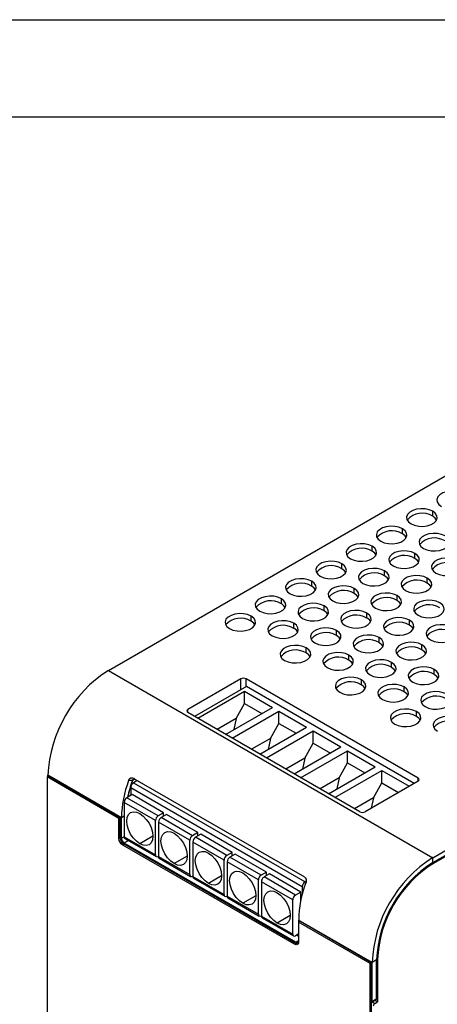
# Model space of a CAD drawing. Header units: millimetres. Extents: x 0 to 489, y 0 to 378.
# Tile 6 of 12: x 346 to 394, y 265 to 378. Entities that reach past the tile are written whole.
import ezdxf

# ---------------------------------------------------------------- set-up
doc = ezdxf.new("R2010")
doc.units = ezdxf.units.MM
doc.header["$LTSCALE"] = 1.75
doc.layers.add('TEXT', color=140, linetype='Continuous', lineweight=25)

msp = doc.modelspace()

# ---------------------------------------------------------------- linework, layer by layer
at = {"color": 7, "linetype": 'Continuous'}
msp.add_line((0, 377.83), (488.95, 377.83), dxfattribs=at)
for p, q in [((356.03, 303.34), (433.68, 348.16)), ((393.16, 281.9), (470.81, 326.73)), ((393.16, 281.33), (470.81, 326.16)), ((470.99, 326.12), (393.16, 281.19)), ((393.16, 320.98), (393.16, 321.55)), ((389.69, 318.98), (389.69, 319.55)), ((386.23, 316.98), (386.23, 317.55)), ((391.11, 316.16), (391.11, 316.73)), ((382.76, 314.98), (382.76, 315.55)), ((387.65, 314.16), (387.65, 314.73)), ((379.3, 312.98), (379.3, 313.55)), ((392.54, 313.34), (392.54, 313.91)), ((384.18, 312.16), (384.18, 312.73)), ((375.83, 310.98), (375.83, 311.55)), ((389.07, 311.34), (389.07, 311.91)), ((380.72, 310.16), (380.72, 310.73)), ((372.37, 308.98), (372.37, 309.55)), ((385.61, 309.34), (385.61, 309.91)), ((390.5, 308.51), (390.5, 309.09)), ((377.25, 308.16), (377.25, 308.73)), ((382.14, 307.34), (382.14, 307.91)), ((387.03, 306.51), (387.03, 307.09)), ((378.68, 305.34), (378.68, 305.91)), ((391.92, 305.69), (391.92, 306.26)), ((383.57, 304.51), (383.57, 305.09)), ((356.03, 303.34), (393.16, 281.9)), ((388.45, 303.69), (388.45, 304.26)), ((393.34, 302.87), (393.34, 303.44)), ((371.19, 302.37), (365.13, 298.87)), ((371.19, 301.14), (371.19, 302.37)), ((391.49, 291.01), (371.81, 302.37)), ((371.81, 301.5), (371.81, 302.37)), ((384.99, 301.69), (384.99, 302.26)), ((371.83, 301.5), (365.89, 298.08)), ((366.26, 297.86), (371.61, 300.95)), ((371.61, 300.95), (374.8, 299.11)), ((371.61, 299.55), (371.61, 300.95)), ((391.05, 290.41), (371.83, 301.5)), ((389.88, 300.87), (389.88, 301.44)), ((365.13, 298.51), (365.13, 298.87)), ((369.44, 296.02), (374.8, 299.11)), ((370.65, 297.83), (371.61, 299.55)), ((371.61, 299.55), (373.58, 298.41)), ((384.8, 287.16), (365.13, 298.51)), ((370.65, 297.83), (368.48, 296.58)), ((370.19, 295.59), (375.54, 298.68)), ((370.65, 297.83), (370.4, 296.57)), ((375.54, 298.68), (378.72, 296.84)), ((375.54, 297.28), (375.54, 298.68)), ((391.3, 298.05), (391.3, 298.62)), ((373.37, 293.75), (378.72, 296.84)), ((374.58, 295.56), (375.54, 297.28)), ((375.54, 297.28), (377.51, 296.14)), ((374.58, 295.56), (372.41, 294.31)), ((374.11, 293.33), (379.47, 296.42)), ((374.58, 295.56), (374.32, 294.3)), ((379.47, 296.42), (382.65, 294.58)), ((379.47, 295.01), (379.47, 296.42)), ((377.3, 291.49), (382.65, 294.58)), ((378.5, 293.29), (379.47, 295.01)), ((379.47, 295.01), (381.44, 293.88)), ((378.5, 293.29), (376.34, 292.04)), ((378.04, 291.06), (383.4, 294.15)), ((378.5, 293.29), (378.25, 292.04)), ((383.4, 294.15), (386.58, 292.31)), ((383.4, 292.75), (383.4, 294.15)), ((381.23, 289.22), (386.58, 292.31)), ((382.43, 291.03), (383.4, 292.75)), ((383.4, 292.75), (385.37, 291.61)), ((349.16, 291.23), (349.01, 291.14)), ((349.01, 291.14), (349.01, 217.97)), ((357.24, 286.39), (349.01, 291.14)), ((357.52, 286.48), (349.1, 291.33)), ((349.1, 291.19), (349.1, 291.33)), ((357.39, 286.48), (349.16, 291.23)), ((358.78, 290.72), (358.87, 290.87)), ((359.06, 290.88), (358.8, 290.73)), ((378.5, 279.66), (358.83, 291.02)), ((382.43, 291.03), (380.27, 289.77)), ((381.97, 288.79), (387.32, 291.88)), ((382.43, 291.03), (382.18, 289.77)), ((387.32, 291.88), (390.46, 290.07)), ((387.32, 290.48), (387.32, 291.88)), ((391.49, 290.66), (391.49, 291.01)), ((358.78, 290.72), (358.34, 290.74)), ((358.58, 289.93), (378.23, 278.59)), ((358.58, 289.93), (358.58, 289.02)), ((359.34, 290.72), (358.89, 290.47)), ((358.89, 290.47), (378.54, 279.13)), ((391.49, 290.66), (385.42, 287.16)), ((386.36, 288.76), (387.32, 290.48)), ((387.32, 290.48), (389.25, 289.37)), ((358.76, 289.12), (358.14, 288.76)), ((361.72, 286.69), (358.14, 288.76)), ((362.34, 287.05), (358.76, 289.12)), ((386.36, 288.76), (384.19, 287.51)), ((386.36, 288.76), (386.12, 287.56)), ((361.42, 286.15), (357.83, 288.23)), ((357.83, 288.23), (357.83, 284.3)), ((357.39, 286.48), (357.24, 286.39)), ((357.24, 284.1), (357.24, 286.39)), ((357.39, 284.19), (357.39, 286.48)), ((357.83, 286.65), (357.52, 286.48)), ((357.52, 284.12), (357.52, 286.48)), ((362.34, 287.05), (361.72, 286.69)), ((362.68, 286.85), (362.07, 286.49)), ((365.65, 284.42), (362.07, 286.49)), ((362.34, 286.65), (362.34, 287.05)), ((366.27, 284.78), (362.68, 286.85)), ((361.42, 282.22), (361.42, 286.15)), ((365.34, 283.89), (361.76, 285.96)), ((361.76, 285.96), (361.76, 282.03)), ((357.39, 284.19), (357.24, 284.1)), ((357.83, 284.3), (357.52, 284.12)), ((357.83, 284.3), (361.42, 282.22)), ((357.92, 284.1), (361.51, 282.02)), ((361.12, 284.36), (359.62, 283.49)), ((366.27, 284.78), (365.65, 284.42)), ((366.61, 284.58), (365.99, 284.23)), ((369.58, 282.15), (365.99, 284.23)), ((366.27, 284.39), (366.27, 284.78)), ((370.2, 282.51), (366.61, 284.58)), ((357.83, 283.44), (357.67, 283.35)), ((377.35, 271.99), (357.67, 283.35)), ((358.32, 283.87), (357.83, 283.58)), ((377.5, 272.22), (357.83, 283.58)), ((377.5, 272.08), (357.83, 283.44)), ((365.34, 279.96), (365.34, 283.89)), ((369.27, 281.62), (365.68, 283.69)), ((365.68, 283.69), (365.68, 279.76)), ((361.76, 282.06), (361.72, 282.05)), ((361.76, 282.03), (365.34, 279.96)), ((361.85, 281.83), (365.43, 279.76)), ((365.05, 282.09), (363.55, 281.22)), ((370.2, 282.51), (369.58, 282.15)), ((370.54, 282.31), (369.92, 281.96)), ((373.51, 279.89), (369.92, 281.96)), ((370.2, 282.12), (370.2, 282.51)), ((374.13, 280.24), (370.54, 282.31)), ((393.16, 281.33), (393.16, 281.9)), ((369.27, 277.69), (369.27, 281.62)), ((373.2, 279.35), (369.61, 281.42)), ((369.61, 281.42), (369.61, 277.49)), ((393.03, 281.26), (393.16, 281.19)), ((365.68, 279.8), (365.65, 279.78)), ((365.68, 279.76), (369.27, 277.69)), ((365.78, 279.56), (369.36, 277.49)), ((368.98, 279.82), (367.48, 278.96)), ((374.13, 280.24), (373.51, 279.89)), ((374.47, 280.05), (373.85, 279.69)), ((377.44, 277.62), (373.85, 279.69)), ((374.13, 279.85), (374.13, 280.24)), ((378.06, 277.97), (374.47, 280.05)), ((373.2, 275.42), (373.2, 279.35)), ((377.13, 277.08), (373.54, 279.15)), ((373.54, 279.15), (373.54, 275.22)), ((378.23, 278.59), (378.23, 277.74)), ((378.68, 279.21), (378.54, 279.13)), ((369.61, 277.53), (369.58, 277.51)), ((369.61, 277.49), (373.2, 275.42)), ((369.7, 277.29), (373.29, 275.22)), ((372.91, 277.55), (371.41, 276.69)), ((378.06, 277.97), (377.44, 277.62)), ((378.06, 277.02), (378.06, 277.97)), ((377.13, 273.15), (377.13, 277.08)), ((373.54, 275.26), (373.51, 275.24)), ((373.54, 275.22), (377.13, 273.15)), ((373.63, 275.02), (377.22, 272.95)), ((376.84, 275.29), (375.34, 274.42)), ((377.94, 274.62), (377.78, 274.53)), ((386.01, 269.78), (377.78, 274.53)), ((377.78, 274.53), (377.78, 272.24)), ((386.23, 269.9), (377.81, 274.76)), ((377.81, 274.76), (377.81, 274.55)), ((386.16, 269.87), (377.94, 274.62)), ((377.78, 273.17), (377.44, 272.97)), ((377.56, 273.05), (377.78, 272.92)), ((377.5, 272.08), (377.35, 271.99)), ((377.78, 272.38), (377.5, 272.22)), ((386.16, 269.87), (386.01, 269.78)), ((386.01, 196.62), (386.01, 269.78)), ((386.16, 265.35), (386.16, 269.87)), ((386.72, 270.19), (386.23, 269.9)), ((386.23, 265.47), (386.23, 269.9)), ((386.84, 270.26), (386.72, 270.33)), ((386.72, 265.76), (386.72, 270.19)), ((386.84, 270.26), (386.84, 265.4)), ((386.16, 260.52), (386.16, 265.35)), ((386.17, 265.35), (386.67, 265.64)), ((386.23, 265.47), (386.72, 265.76)), ((386.24, 265.39), (386.54, 265.22)), ((386.54, 265.22), (386.84, 265.4)), ((386.84, 265.4), (386.55, 265.57))]:
    msp.add_line(p, q)
at = {"flags": 128}
for points in [[(396.62, 323.55), (396.22, 323.72), (395.76, 323.82), (395.26, 323.85), (394.77, 323.78), (394.33, 323.65), (393.98, 323.44), (393.74, 323.19), (393.64, 322.91), (393.67, 322.62), (393.85, 322.35), (394.15, 322.12)], [(393.16, 321.55), (392.76, 321.72), (392.29, 321.82), (391.79, 321.85), (391.31, 321.78), (390.87, 321.65), (390.52, 321.44), (390.28, 321.19), (390.17, 320.91), (390.21, 320.62), (390.38, 320.35), (390.68, 320.12)], [(390.68, 320.12), (391.08, 319.95), (391.55, 319.85), (392.04, 319.83), (392.53, 319.89), (392.97, 320.03), (393.32, 320.23), (393.56, 320.48), (393.66, 320.77), (393.63, 321.05), (393.45, 321.32), (393.16, 321.55)], [(393.6, 320.55), (393.45, 320.75), (393.16, 320.98)], [(389.69, 319.55), (389.29, 319.72), (388.83, 319.82), (388.33, 319.84), (387.84, 319.78), (387.4, 319.65), (387.05, 319.44), (386.81, 319.19), (386.71, 318.91), (386.74, 318.62), (386.92, 318.35), (387.22, 318.12)], [(387.22, 318.12), (387.61, 317.95), (388.08, 317.85), (388.58, 317.83), (389.07, 317.89), (389.5, 318.03), (389.85, 318.23), (390.09, 318.48), (390.2, 318.77), (390.16, 319.05), (389.99, 319.32), (389.69, 319.55)], [(394.58, 318.73), (394.18, 318.9), (393.71, 319), (393.22, 319.02), (392.73, 318.96), (392.29, 318.82), (391.94, 318.62), (391.7, 318.37), (391.6, 318.09), (391.63, 317.8), (391.81, 317.53), (392.1, 317.3)], [(390.13, 318.55), (389.99, 318.75), (389.69, 318.98)], [(392.1, 317.3), (392.5, 317.13), (392.97, 317.03), (393.47, 317.01), (393.95, 317.07), (394.39, 317.21), (394.74, 317.41), (394.98, 317.66), (395.09, 317.94), (395.05, 318.23), (394.88, 318.5), (394.58, 318.73)], [(386.23, 317.55), (385.83, 317.72), (385.36, 317.82), (384.86, 317.84), (384.38, 317.78), (383.94, 317.65), (383.59, 317.44), (383.35, 317.19), (383.24, 316.91), (383.28, 316.62), (383.45, 316.35), (383.75, 316.12)], [(383.75, 316.12), (384.15, 315.95), (384.62, 315.85), (385.11, 315.83), (385.6, 315.89), (386.04, 316.03), (386.39, 316.23), (386.63, 316.48), (386.73, 316.76), (386.7, 317.05), (386.52, 317.32), (386.23, 317.55)], [(386.67, 316.55), (386.52, 316.75), (386.23, 316.98)], [(391.11, 316.73), (390.72, 316.9), (390.25, 317), (389.75, 317.02), (389.27, 316.96), (388.83, 316.82), (388.48, 316.62), (388.24, 316.37), (388.13, 316.09), (388.17, 315.8), (388.34, 315.53), (388.64, 315.3)], [(388.64, 315.3), (389.04, 315.13), (389.5, 315.03), (390, 315.01), (390.49, 315.07), (390.93, 315.21), (391.28, 315.41), (391.52, 315.66), (391.62, 315.94), (391.59, 316.23), (391.41, 316.5), (391.11, 316.73)], [(382.76, 315.55), (382.36, 315.72), (381.9, 315.82), (381.4, 315.84), (380.91, 315.78), (380.48, 315.65), (380.12, 315.44), (379.88, 315.19), (379.78, 314.91), (379.81, 314.62), (379.99, 314.35), (380.29, 314.12)], [(391.56, 315.73), (391.41, 315.93), (391.11, 316.16)], [(396, 315.91), (395.6, 316.08), (395.14, 316.18), (394.64, 316.2), (394.15, 316.14), (393.72, 316), (393.36, 315.8), (393.12, 315.55), (393.02, 315.27), (393.05, 314.98), (393.23, 314.71), (393.53, 314.48)], [(393.53, 314.48), (393.93, 314.31), (394.39, 314.21), (394.89, 314.19), (395.38, 314.25), (395.81, 314.39), (396.17, 314.59), (396.4, 314.84), (396.51, 315.12), (396.47, 315.41), (396.3, 315.68), (396, 315.91)], [(380.29, 314.12), (380.69, 313.95), (381.15, 313.85), (381.65, 313.83), (382.14, 313.89), (382.57, 314.03), (382.92, 314.23), (383.16, 314.48), (383.27, 314.76), (383.23, 315.05), (383.06, 315.32), (382.76, 315.55)], [(383.2, 314.55), (383.06, 314.75), (382.76, 314.98)], [(387.65, 314.73), (387.25, 314.9), (386.78, 315), (386.29, 315.02), (385.8, 314.96), (385.36, 314.82), (385.01, 314.62), (384.77, 314.37), (384.67, 314.09), (384.7, 313.8), (384.88, 313.53), (385.17, 313.3)], [(385.17, 313.3), (385.57, 313.13), (386.04, 313.03), (386.54, 313.01), (387.02, 313.07), (387.46, 313.21), (387.81, 313.41), (388.05, 313.66), (388.16, 313.94), (388.12, 314.23), (387.95, 314.5), (387.65, 314.73)], [(379.3, 313.55), (378.9, 313.72), (378.43, 313.82), (377.93, 313.84), (377.45, 313.78), (377.01, 313.65), (376.66, 313.44), (376.42, 313.19), (376.31, 312.91), (376.35, 312.62), (376.52, 312.35), (376.82, 312.12)], [(376.82, 312.12), (377.22, 311.95), (377.69, 311.85), (378.18, 311.83), (378.67, 311.89), (379.11, 312.03), (379.46, 312.23), (379.7, 312.48), (379.8, 312.76), (379.77, 313.05), (379.6, 313.32), (379.3, 313.55)], [(388.09, 313.73), (387.95, 313.93), (387.65, 314.16)], [(392.54, 313.91), (392.14, 314.08), (391.67, 314.18), (391.17, 314.2), (390.69, 314.14), (390.25, 314), (389.9, 313.8), (389.66, 313.55), (389.55, 313.27), (389.59, 312.98), (389.76, 312.71), (390.06, 312.48)], [(390.06, 312.48), (390.46, 312.31), (390.93, 312.21), (391.42, 312.19), (391.91, 312.25), (392.35, 312.39), (392.7, 312.59), (392.94, 312.84), (393.05, 313.12), (393.01, 313.41), (392.84, 313.68), (392.54, 313.91)], [(379.74, 312.55), (379.6, 312.75), (379.3, 312.98)], [(384.18, 312.73), (383.79, 312.9), (383.32, 313), (382.82, 313.02), (382.34, 312.96), (381.9, 312.82), (381.55, 312.62), (381.31, 312.37), (381.2, 312.09), (381.24, 311.8), (381.41, 311.53), (381.71, 311.3)], [(381.71, 311.3), (382.11, 311.13), (382.57, 311.03), (383.07, 311.01), (383.56, 311.07), (384, 311.21), (384.35, 311.41), (384.59, 311.66), (384.69, 311.94), (384.66, 312.23), (384.48, 312.5), (384.18, 312.73)], [(392.98, 312.91), (392.84, 313.11), (392.54, 313.34)], [(375.83, 311.55), (375.43, 311.72), (374.97, 311.82), (374.47, 311.84), (373.98, 311.78), (373.55, 311.65), (373.19, 311.44), (372.95, 311.19), (372.85, 310.91), (372.88, 310.62), (373.06, 310.35), (373.36, 310.12)], [(373.36, 310.12), (373.76, 309.95), (374.22, 309.85), (374.72, 309.83), (375.21, 309.89), (375.64, 310.03), (376, 310.23), (376.23, 310.48), (376.34, 310.76), (376.3, 311.05), (376.13, 311.32), (375.83, 311.55)], [(384.63, 311.73), (384.48, 311.93), (384.18, 312.16)], [(389.07, 311.91), (388.67, 312.08), (388.21, 312.18), (387.71, 312.2), (387.22, 312.14), (386.79, 312), (386.43, 311.8), (386.2, 311.55), (386.09, 311.27), (386.12, 310.98), (386.3, 310.71), (386.6, 310.48)], [(386.6, 310.48), (387, 310.31), (387.46, 310.21), (387.96, 310.19), (388.45, 310.25), (388.88, 310.38), (389.24, 310.59), (389.47, 310.84), (389.58, 311.12), (389.54, 311.41), (389.37, 311.68), (389.07, 311.91)], [(389.51, 310.91), (389.37, 311.11), (389.07, 311.34)], [(393.96, 311.09), (393.56, 311.26), (393.09, 311.36), (392.6, 311.38), (392.11, 311.32), (391.67, 311.18), (391.32, 310.98), (391.08, 310.73), (390.98, 310.44), (391.01, 310.16), (391.19, 309.89), (391.49, 309.66)], [(376.27, 310.55), (376.13, 310.75), (375.83, 310.98)], [(380.72, 310.73), (380.32, 310.9), (379.85, 311), (379.36, 311.02), (378.87, 310.96), (378.43, 310.82), (378.08, 310.62), (377.84, 310.37), (377.74, 310.09), (377.77, 309.8), (377.95, 309.53), (378.24, 309.3)], [(378.24, 309.3), (378.64, 309.13), (379.11, 309.03), (379.61, 309.01), (380.09, 309.07), (380.53, 309.21), (380.88, 309.41), (381.12, 309.66), (381.23, 309.94), (381.19, 310.23), (381.02, 310.5), (380.72, 310.73)], [(381.16, 309.73), (381.02, 309.93), (380.72, 310.16)], [(385.61, 309.91), (385.21, 310.08), (384.74, 310.18), (384.25, 310.2), (383.76, 310.14), (383.32, 310), (382.97, 309.8), (382.73, 309.55), (382.62, 309.27), (382.66, 308.98), (382.83, 308.71), (383.13, 308.48)], [(391.49, 309.66), (391.88, 309.49), (392.35, 309.38), (392.85, 309.36), (393.33, 309.43), (393.77, 309.56), (394.12, 309.77), (394.36, 310.02), (394.47, 310.3), (394.43, 310.59), (394.26, 310.86), (393.96, 311.09)], [(372.37, 309.55), (371.97, 309.72), (371.5, 309.82), (371, 309.84), (370.52, 309.78), (370.08, 309.64), (369.73, 309.44), (369.49, 309.19), (369.38, 308.91), (369.42, 308.62), (369.59, 308.35), (369.89, 308.12)], [(369.89, 308.12), (370.29, 307.95), (370.76, 307.85), (371.25, 307.83), (371.74, 307.89), (372.18, 308.03), (372.53, 308.23), (372.77, 308.48), (372.88, 308.76), (372.84, 309.05), (372.67, 309.32), (372.37, 309.55)], [(372.81, 308.55), (372.67, 308.75), (372.37, 308.98)], [(377.25, 308.73), (376.86, 308.9), (376.39, 309), (375.89, 309.02), (375.41, 308.96), (374.97, 308.82), (374.62, 308.62), (374.38, 308.37), (374.27, 308.09), (374.31, 307.8), (374.48, 307.53), (374.78, 307.3)], [(383.13, 308.48), (383.53, 308.31), (384, 308.21), (384.49, 308.19), (384.98, 308.25), (385.42, 308.38), (385.77, 308.59), (386.01, 308.84), (386.12, 309.12), (386.08, 309.41), (385.91, 309.68), (385.61, 309.91)], [(386.05, 308.91), (385.91, 309.11), (385.61, 309.34)], [(390.5, 309.09), (390.1, 309.26), (389.63, 309.36), (389.13, 309.38), (388.65, 309.32), (388.21, 309.18), (387.86, 308.98), (387.62, 308.72), (387.51, 308.44), (387.55, 308.16), (387.72, 307.89), (388.02, 307.66)], [(388.02, 307.66), (388.42, 307.49), (388.89, 307.38), (389.38, 307.36), (389.87, 307.43), (390.31, 307.56), (390.66, 307.77), (390.9, 308.02), (391, 308.3), (390.97, 308.59), (390.79, 308.86), (390.5, 309.09)], [(374.78, 307.3), (375.18, 307.13), (375.65, 307.03), (376.14, 307.01), (376.63, 307.07), (377.07, 307.21), (377.42, 307.41), (377.66, 307.66), (377.76, 307.94), (377.73, 308.23), (377.55, 308.5), (377.25, 308.73)], [(377.7, 307.73), (377.55, 307.93), (377.25, 308.16)], [(382.14, 307.91), (381.74, 308.08), (381.28, 308.18), (380.78, 308.2), (380.29, 308.14), (379.86, 308), (379.5, 307.8), (379.27, 307.55), (379.16, 307.27), (379.2, 306.98), (379.37, 306.71), (379.67, 306.48)], [(379.67, 306.48), (380.07, 306.31), (380.53, 306.21), (381.03, 306.19), (381.52, 306.25), (381.95, 306.38), (382.31, 306.59), (382.54, 306.84), (382.65, 307.12), (382.62, 307.41), (382.44, 307.68), (382.14, 307.91)], [(390.94, 308.09), (390.79, 308.28), (390.5, 308.51)], [(395.38, 308.26), (394.98, 308.44), (394.52, 308.54), (394.02, 308.56), (393.53, 308.5), (393.1, 308.36), (392.74, 308.16), (392.51, 307.9), (392.4, 307.62), (392.44, 307.34), (392.61, 307.07), (392.91, 306.84)], [(392.91, 306.84), (393.31, 306.66), (393.77, 306.56), (394.27, 306.54), (394.76, 306.6), (395.19, 306.74), (395.55, 306.94), (395.79, 307.2), (395.89, 307.48), (395.86, 307.77), (395.68, 308.03), (395.38, 308.26)], [(382.58, 306.91), (382.44, 307.11), (382.14, 307.34)], [(387.03, 307.09), (386.63, 307.26), (386.17, 307.36), (385.67, 307.38), (385.18, 307.32), (384.74, 307.18), (384.39, 306.98), (384.15, 306.72), (384.05, 306.44), (384.08, 306.16), (384.26, 305.89), (384.56, 305.66)], [(384.56, 305.66), (384.95, 305.48), (385.42, 305.38), (385.92, 305.36), (386.4, 305.43), (386.84, 305.56), (387.19, 305.77), (387.43, 306.02), (387.54, 306.3), (387.5, 306.59), (387.33, 306.86), (387.03, 307.09)], [(378.68, 305.91), (378.28, 306.08), (377.81, 306.18), (377.32, 306.2), (376.83, 306.14), (376.39, 306), (376.04, 305.8), (375.8, 305.55), (375.69, 305.27), (375.73, 304.98), (375.9, 304.71), (376.2, 304.48)], [(376.2, 304.48), (376.6, 304.31), (377.07, 304.21), (377.57, 304.19), (378.05, 304.25), (378.49, 304.38), (378.84, 304.59), (379.08, 304.84), (379.19, 305.12), (379.15, 305.41), (378.98, 305.68), (378.68, 305.91)], [(387.47, 306.09), (387.33, 306.28), (387.03, 306.51)], [(391.92, 306.26), (391.52, 306.44), (391.05, 306.54), (390.56, 306.56), (390.07, 306.5), (389.63, 306.36), (389.28, 306.16), (389.04, 305.9), (388.94, 305.62), (388.97, 305.34), (389.15, 305.07), (389.44, 304.84)], [(389.44, 304.84), (389.84, 304.66), (390.31, 304.56), (390.81, 304.54), (391.29, 304.6), (391.73, 304.74), (392.08, 304.94), (392.32, 305.2), (392.43, 305.48), (392.39, 305.76), (392.22, 306.03), (391.92, 306.26)], [(392.36, 305.26), (392.22, 305.46), (391.92, 305.69)], [(379.12, 304.91), (378.98, 305.11), (378.68, 305.34)], [(383.57, 305.09), (383.17, 305.26), (382.7, 305.36), (382.2, 305.38), (381.72, 305.32), (381.28, 305.18), (380.93, 304.98), (380.69, 304.72), (380.58, 304.44), (380.62, 304.16), (380.79, 303.89), (381.09, 303.66)], [(381.09, 303.66), (381.49, 303.48), (381.96, 303.38), (382.45, 303.36), (382.94, 303.42), (383.38, 303.56), (383.73, 303.77), (383.97, 304.02), (384.07, 304.3), (384.04, 304.59), (383.86, 304.86), (383.57, 305.09)], [(384.01, 304.09), (383.86, 304.28), (383.57, 304.51)], [(388.45, 304.26), (388.05, 304.44), (387.59, 304.54), (387.09, 304.56), (386.6, 304.5), (386.17, 304.36), (385.82, 304.16), (385.58, 303.9), (385.47, 303.62), (385.51, 303.34), (385.68, 303.07), (385.98, 302.84)], [(385.98, 302.84), (386.38, 302.66), (386.84, 302.56), (387.34, 302.54), (387.83, 302.6), (388.26, 302.74), (388.62, 302.94), (388.86, 303.2), (388.96, 303.48), (388.93, 303.76), (388.75, 304.03), (388.45, 304.26)], [(388.89, 303.26), (388.75, 303.46), (388.45, 303.69)], [(393.34, 303.44), (392.94, 303.62), (392.48, 303.72), (391.98, 303.74), (391.49, 303.68), (391.06, 303.54), (390.7, 303.33), (390.46, 303.08), (390.36, 302.8), (390.39, 302.51), (390.57, 302.24), (390.87, 302.01)], [(390.87, 302.01), (391.27, 301.84), (391.73, 301.74), (392.23, 301.72), (392.72, 301.78), (393.15, 301.92), (393.5, 302.12), (393.74, 302.38), (393.85, 302.66), (393.81, 302.94), (393.64, 303.21), (393.34, 303.44)], [(384.99, 302.26), (384.59, 302.44), (384.12, 302.54), (383.63, 302.56), (383.14, 302.5), (382.7, 302.36), (382.35, 302.16), (382.11, 301.9), (382.01, 301.62), (382.04, 301.34), (382.22, 301.07), (382.51, 300.84)], [(382.51, 300.84), (382.91, 300.66), (383.38, 300.56), (383.88, 300.54), (384.36, 300.6), (384.8, 300.74), (385.15, 300.94), (385.39, 301.2), (385.5, 301.48), (385.46, 301.76), (385.29, 302.03), (384.99, 302.26)], [(393.78, 302.44), (393.64, 302.64), (393.34, 302.87)], [(385.43, 301.26), (385.29, 301.46), (384.99, 301.69)], [(389.88, 301.44), (389.48, 301.61), (389.01, 301.72), (388.51, 301.74), (388.03, 301.67), (387.59, 301.54), (387.24, 301.33), (387, 301.08), (386.89, 300.8), (386.93, 300.51), (387.1, 300.24), (387.4, 300.01)], [(387.4, 300.01), (387.8, 299.84), (388.27, 299.74), (388.76, 299.72), (389.25, 299.78), (389.69, 299.92), (390.04, 300.12), (390.28, 300.38), (390.38, 300.66), (390.35, 300.94), (390.18, 301.21), (389.88, 301.44)], [(390.32, 300.44), (390.18, 300.64), (389.88, 300.87)], [(394.76, 300.62), (394.37, 300.79), (393.9, 300.89), (393.4, 300.91), (392.92, 300.85), (392.48, 300.72), (392.13, 300.51), (391.89, 300.26), (391.78, 299.98), (391.82, 299.69), (391.99, 299.42), (392.29, 299.19)], [(392.29, 299.19), (392.69, 299.02), (393.16, 298.92), (393.65, 298.9), (394.14, 298.96), (394.58, 299.1), (394.93, 299.3), (395.17, 299.55), (395.27, 299.83), (395.24, 300.12), (395.06, 300.39), (394.76, 300.62)], [(391.3, 298.62), (390.9, 298.79), (390.43, 298.89), (389.94, 298.91), (389.45, 298.85), (389.01, 298.72), (388.66, 298.51), (388.42, 298.26), (388.32, 297.98), (388.35, 297.69), (388.53, 297.42), (388.82, 297.19)], [(388.82, 297.19), (389.22, 297.02), (389.69, 296.92), (390.19, 296.9), (390.67, 296.96), (391.11, 297.1), (391.46, 297.3), (391.7, 297.55), (391.81, 297.83), (391.77, 298.12), (391.6, 298.39), (391.3, 298.62)], [(391.74, 297.62), (391.6, 297.82), (391.3, 298.05)], [(396.19, 297.8), (395.79, 297.97), (395.32, 298.07), (394.83, 298.09), (394.34, 298.03), (393.9, 297.89), (393.55, 297.69), (393.31, 297.44), (393.2, 297.16), (393.24, 296.87), (393.41, 296.6), (393.71, 296.37)], [(359.62, 283.49), (359.23, 283.78), (358.87, 284.16), (358.56, 284.61), (358.32, 285.11), (358.17, 285.61), (358.12, 286.09), (358.17, 286.51), (358.32, 286.84), (358.56, 287.06), (358.87, 287.16), (359.23, 287.12), (359.62, 286.96)], [(359.62, 286.96), (360.01, 286.67), (360.37, 286.29), (360.68, 285.84), (360.92, 285.34), (361.07, 284.84), (361.12, 284.36), (361.07, 283.94), (360.92, 283.61), (360.68, 283.39), (360.37, 283.29), (360.01, 283.33), (359.62, 283.49)], [(363.55, 281.22), (363.16, 281.51), (362.8, 281.89), (362.49, 282.34), (362.25, 282.84), (362.1, 283.35), (362.05, 283.82), (362.1, 284.24), (362.25, 284.57), (362.49, 284.79), (362.8, 284.89), (363.16, 284.85), (363.55, 284.69)], [(363.55, 284.69), (363.94, 284.41), (364.3, 284.02), (364.61, 283.57), (364.85, 283.07), (365, 282.57), (365.05, 282.09), (365, 281.67), (364.85, 281.34), (364.61, 281.12), (364.3, 281.02), (363.94, 281.06), (363.55, 281.22)], [(367.48, 278.96), (367.09, 279.24), (366.73, 279.62), (366.42, 280.08), (366.18, 280.57), (366.03, 281.08), (365.98, 281.56), (366.03, 281.97), (366.18, 282.31), (366.42, 282.53), (366.73, 282.62), (367.09, 282.59), (367.48, 282.42)], [(367.48, 282.42), (367.87, 282.14), (368.23, 281.76), (368.54, 281.3), (368.78, 280.81), (368.93, 280.3), (368.98, 279.82), (368.93, 279.4), (368.78, 279.07), (368.54, 278.85), (368.23, 278.76), (367.87, 278.79), (367.48, 278.96)], [(371.41, 276.69), (371.02, 276.97), (370.66, 277.35), (370.35, 277.81), (370.11, 278.3), (369.96, 278.81), (369.91, 279.29), (369.96, 279.71), (370.11, 280.04), (370.35, 280.26), (370.66, 280.35), (371.02, 280.32), (371.41, 280.15)], [(371.41, 280.15), (371.8, 279.87), (372.16, 279.49), (372.47, 279.03), (372.71, 278.54), (372.86, 278.03), (372.91, 277.55), (372.86, 277.14), (372.71, 276.8), (372.47, 276.58), (372.16, 276.49), (371.8, 276.52), (371.41, 276.69)], [(375.34, 274.42), (374.95, 274.7), (374.59, 275.09), (374.28, 275.54), (374.04, 276.04), (373.89, 276.54), (373.84, 277.02), (373.89, 277.44), (374.04, 277.77), (374.28, 277.99), (374.59, 278.09), (374.95, 278.05), (375.34, 277.89)], [(375.34, 277.89), (375.73, 277.6), (376.09, 277.22), (376.4, 276.77), (376.64, 276.27), (376.79, 275.76), (376.84, 275.29), (376.79, 274.87), (376.64, 274.54), (376.4, 274.32), (376.09, 274.22), (375.73, 274.26), (375.34, 274.42)]]:
    msp.add_lwpolyline(points, dxfattribs=at)
for centre, radius, start, end in [((391.95, 319.05), 2.28, 58.0732, 138.649), ((388.49, 317.05), 2.28, 58.0732, 138.649), ((393.37, 316.22), 2.28, 58.0732, 138.649), ((385.02, 315.05), 2.28, 58.0732, 138.649), ((389.91, 314.22), 2.28, 58.0732, 138.649), ((394.8, 313.4), 2.28, 58.0732, 138.649), ((381.56, 313.05), 2.28, 58.0732, 138.649), ((386.44, 312.22), 2.28, 58.0732, 138.649), ((391.33, 311.4), 2.28, 58.0732, 138.649), ((378.09, 311.05), 2.28, 58.0732, 138.649), ((382.98, 310.22), 2.28, 58.0732, 138.649), ((374.63, 309.04), 2.28, 58.0732, 138.649), ((387.87, 309.4), 2.28, 58.0732, 138.649), ((379.51, 308.22), 2.28, 58.0732, 138.649), ((392.75, 308.58), 2.28, 58.0732, 138.649), ((371.16, 307.04), 2.28, 58.0732, 138.649), ((384.4, 307.4), 2.28, 58.0732, 138.649), ((389.29, 306.58), 2.28, 58.0732, 138.649), ((376.05, 306.22), 2.28, 58.0732, 138.649), ((394.18, 305.76), 2.28, 58.0732, 138.649), ((380.94, 305.4), 2.28, 58.0732, 138.649), ((385.83, 304.58), 2.28, 58.0732, 138.649), ((377.47, 303.4), 2.28, 58.0732, 138.649), ((390.71, 303.76), 2.28, 58.0732, 138.649), ((382.36, 302.58), 2.28, 58.0732, 138.649), ((364.11, 290.67), 15.02, 122.5201, 177.4799), ((387.25, 301.76), 2.28, 58.0732, 138.649), ((392.14, 300.94), 2.28, 58.0732, 138.649), ((371.5, 301.77), 0.672, 62.6097, 117.3903), ((383.78, 299.76), 2.28, 58.0732, 138.649), ((388.67, 298.94), 2.28, 58.0732, 138.649), ((393.56, 298.12), 2.28, 58.0732, 138.649), ((365.2, 298.69), 0.191, 110.7834, 249.2166), ((390.09, 296.12), 2.28, 58.0732, 138.649), ((394.98, 295.29), 2.28, 58.0732, 138.649), ((391.42, 290.83), 0.191, 290.7834, 69.2166), ((370.09, 286.25), 12.57, 159.1034, 178.991), ((371.24, 286.12), 13.29, 159.7293, 168.2685), ((371.43, 286.02), 13.48, 159.5315, 167.9863), ((359.26, 289.9), 0.672, 122.6055, 177.3945), ((358.5, 288.2), 0.672, 122.6055, 177.3945), ((362.09, 286.12), 0.672, 122.6055, 177.3945), ((362.43, 285.93), 0.672, 122.6055, 177.3945), ((385.11, 287.75), 0.672, 242.6097, 297.3903), ((358.19, 284.15), 0.672, 182.6055, 237.3945), ((358.04, 284.27), 0.216, 173.7012, 234.9867), ((366.02, 283.86), 0.672, 122.6055, 177.3945), ((366.36, 283.66), 0.672, 122.6055, 177.3945), ((361.6, 282.19), 0.191, 170.786, 309.2033), ((361.97, 282), 0.216, 173.7012, 234.9867), ((369.94, 281.59), 0.672, 122.6055, 177.3945), ((370.29, 281.39), 0.672, 122.6055, 177.3945), ((401.23, 269.24), 15.02, 122.5202, 177.4798), ((400.65, 269.58), 13.94, 122.5202, 177.4798), ((400.51, 269.66), 13.68, 122.5202, 177.4798), ((365.53, 279.93), 0.191, 170.786, 309.2033), ((365.9, 279.74), 0.216, 173.7012, 234.9867), ((373.87, 279.32), 0.672, 122.6055, 177.3945), ((374.21, 279.12), 0.672, 122.6055, 177.3945), ((390.38, 274.54), 12.57, 159.1034, 178.991), ((378.9, 278.56), 0.672, 122.6055, 177.3945), ((369.46, 277.66), 0.191, 170.786, 309.2033), ((369.83, 277.47), 0.216, 173.7012, 234.9867), ((377.8, 277.05), 0.672, 122.6055, 177.3945), ((373.39, 275.39), 0.191, 170.786, 309.2033), ((373.76, 275.2), 0.216, 173.7012, 234.9867), ((377.32, 273.12), 0.191, 170.786, 309.2033), ((377.62, 272.37), 0.189, 230.346, 326.3299), ((386.1, 265.46), 0.127, 300.5531, 6.4275), ((386.75, 264.88), 0.403, 122.6055, 177.3945), ((386.6, 265.74), 0.126, 304.0564, 7.2558)]:
    msp.add_arc(centre, radius, start, end)
for points, knots in [([(358.34, 290.74), (358.35, 290.76), (358.36, 290.79), (358.39, 290.85), (358.43, 290.9), (358.48, 290.96), (358.54, 291.01), (358.61, 291.04), (358.69, 291.05), (358.76, 291.05), (358.81, 291.03), (358.83, 291.02)], [0, 0, 0, 0, 0.083695, 0.166733, 0.250123, 0.376211, 0.499836, 0.626527, 0.749511, 0.874326, 1, 1, 1, 1]), ([(359, 290.97), (358.96, 290.95), (358.87, 290.89), (358.83, 290.79), (358.8, 290.73)], [0, 0, 0, 0, 0.483006, 1, 1, 1, 1]), ([(378.5, 279.66), (378.52, 279.65), (378.55, 279.63), (378.58, 279.59), (378.62, 279.54), (378.65, 279.47), (378.67, 279.39), (378.68, 279.29), (378.68, 279.2), (378.66, 279.11), (378.65, 279.05), (378.64, 279.02)], [0, 0, 0, 0, 0.084059, 0.166741, 0.250117, 0.373126, 0.500049, 0.623761, 0.750146, 0.874851, 1, 1, 1, 1]), ([(377.8, 272.06), (377.8, 272.05), (377.76, 272.01), (377.65, 272.01), (377.55, 272.06), (377.5, 272.08)], [0, 0, 0, 0, 0.116249, 0.550268, 1, 1, 1, 1])]:
    msp.add_open_spline(points, degree=3, knots=knots)
for points in [[(357.67, 283.35), (357.43, 283.49), (357.24, 283.82), (357.24, 284.1)], [(357.83, 283.44), (357.59, 283.58), (357.39, 283.91), (357.39, 284.19)], [(377.78, 272.24), (377.78, 271.97), (377.59, 271.85), (377.35, 271.99)]]:
    msp.add_open_spline(points, degree=3)
at = {"layer": 'TEXT'}
msp.add_line((11.11, 366.71), (477.84, 366.71), dxfattribs=at)

doc.saveas('drawing.dxf')
